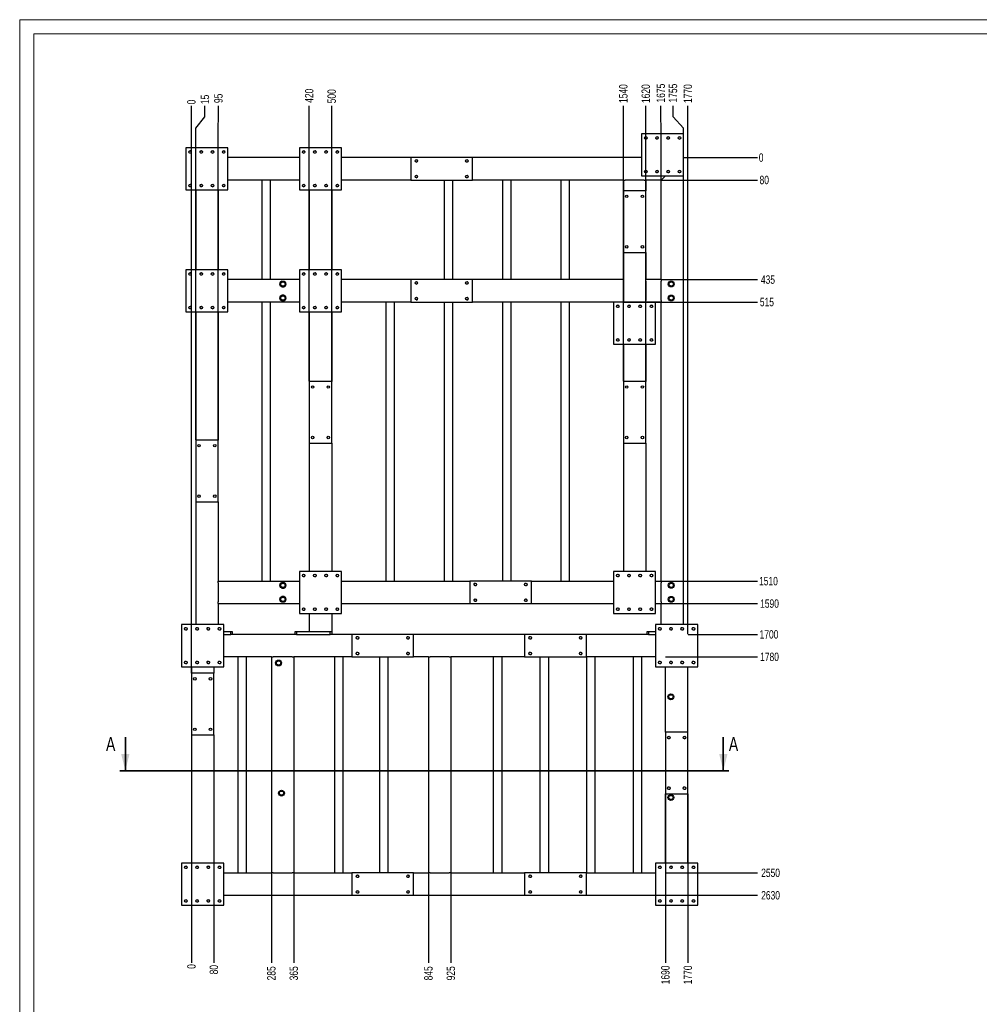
# Model space of a CAD drawing. Header units: millimetres. Extents: x 0 to 841, y 0 to 594.
# Tile 6 of 17: x 0 to 342, y 243 to 594. Entities that reach past the tile are written whole.
import ezdxf

# ---------------------------------------------------------------- set-up
doc = ezdxf.new("R2010")
doc.units = ezdxf.units.MM
doc.header["$PDSIZE"] = -1
doc.layers.add('COTES', color=1, linetype='Continuous')
doc.layers.add('TRAIT-FINS', color=9, linetype='Continuous')
doc.layers.add('TRAIT-FORT', color=4, linetype='Continuous', lineweight=25)
doc.styles.add('SLDTEXTSTYLE0', font='TXT', dxfattribs={"width": 0.75})
doc.dimstyles.new('SLDDIMSTYLE6', dxfattribs={"dimtxt": 3, "dimasz": 0.333333, "dimexe": 0, "dimexo": 0.0625, "dimgap": 0.75, "dimtad": 0, "dimtih": 1, "dimtoh": 1, "dimdec": 0, "dimlfac": 10, "dimrnd": 1e-09, "dimdsep": 46, "dimtxsty": 'SLDTEXTSTYLE0', "dimblk1": 'ORIGIN', "dimblk2": 'ORIGIN', "dimsah": 1, "dimcen": 0.09, "dimadec": 0, "dimazin": 2, "dimtfac": 1, "dimtdec": 0, "dimtofl": 0, "dimtmove": 0, "dimatfit": 3, "dimldrblk": 'ORIGIN', "dimfxl": 1, "dimfrac": 2, "dimtolj": 1, "dimtzin": 12, "dimarcsym": 0})
doc.dimstyles.new('SLDDIMSTYLE7', dxfattribs={"dimtxt": 3, "dimasz": 2, "dimexe": 0, "dimexo": 0.0625, "dimgap": 0.75, "dimtad": 0, "dimtih": 1, "dimtoh": 1, "dimdec": 0, "dimlfac": 10, "dimrnd": 1e-09, "dimzin": 12, "dimdsep": 46, "dimtxsty": 'SLDTEXTSTYLE0', "dimsah": 1, "dimcen": 0.09, "dimadec": 0, "dimazin": 3, "dimtfac": 1, "dimtdec": 0, "dimtofl": 0, "dimtmove": 0, "dimatfit": 3, "dimfxl": 1, "dimfrac": 2, "dimtolj": 1, "dimtzin": 12, "dimarcsym": 0})

# ---------------------------------------------------------------- blocks, each defined once
blk = doc.blocks.new('_D_18')
at = {"layer": 'COTES', "color": 0, "lineweight": -2, "transparency": 16777216}
blk.add_line((236.81, 544.83), (263.05, 544.83), dxfattribs=at)
at = {"layer": 'Defpoints', "color": 0, "transparency": 16777216}
for p in [(236.75, 544.83), (236.75, 544.83), (263.05, 544.83)]:
    blk.add_point(p, dxfattribs=at)
at = {"layer": 'COTES', "color": 0, "transparency": 16777216, "insert": (264.37, 544.83), "char_height": 3, "attachment_point": 5, "style": 'SLDTEXTSTYLE0'}
blk.add_mtext('\\A1;0', dxfattribs=at)
blk = doc.blocks.new('_Origin')
at = {"color": 0, "linetype": 'ByBlock', "lineweight": -2}
blk.add_line((0, 0), (-1, 0), dxfattribs=at)
blk.add_circle((0, 0), 0.5, dxfattribs=at)
blk = doc.blocks.new('_D_19')
at = {"layer": 'COTES', "color": 0, "lineweight": -2, "transparency": 16777216}
blk.add_line((228.81, 536.83), (263.05, 536.83), dxfattribs=at)
at = {"layer": 'Defpoints', "color": 0, "transparency": 16777216}
for p in [(236.75, 544.83), (228.75, 536.83), (263.05, 536.83)]:
    blk.add_point(p, dxfattribs=at)
at = {"layer": 'COTES', "color": 0, "transparency": 16777216, "insert": (265.49, 536.83), "char_height": 3, "attachment_point": 5, "style": 'SLDTEXTSTYLE0'}
blk.add_mtext('\\A1;80', dxfattribs=at)
blk = doc.blocks.new('_D_20')
at = {"layer": 'COTES', "color": 0, "lineweight": -2, "transparency": 16777216}
blk.add_line((228.81, 501.33), (263.05, 501.33), dxfattribs=at)
at = {"layer": 'Defpoints', "color": 0, "transparency": 16777216}
for p in [(236.75, 544.83), (228.75, 501.33), (263.05, 501.33)]:
    blk.add_point(p, dxfattribs=at)
at = {"layer": 'COTES', "color": 0, "transparency": 16777216, "insert": (266.8, 501.33), "char_height": 3, "attachment_point": 5, "style": 'SLDTEXTSTYLE0'}
blk.add_mtext('\\A1;435', dxfattribs=at)
blk = doc.blocks.new('_D_21')
at = {"layer": 'COTES', "color": 0, "lineweight": -2, "transparency": 16777216}
blk.add_line((215.31, 493.33), (263.05, 493.33), dxfattribs=at)
at = {"layer": 'Defpoints', "color": 0, "transparency": 16777216}
for p in [(236.75, 544.83), (215.25, 493.33), (263.05, 493.33)]:
    blk.add_point(p, dxfattribs=at)
at = {"layer": 'COTES', "color": 0, "transparency": 16777216, "insert": (266.43, 493.33), "char_height": 3, "attachment_point": 5, "style": 'SLDTEXTSTYLE0'}
blk.add_mtext('\\A1;515', dxfattribs=at)
blk = doc.blocks.new('_D_22')
at = {"layer": 'COTES', "color": 0, "lineweight": -2, "transparency": 16777216}
blk.add_line((228.81, 393.83), (263.05, 393.83), dxfattribs=at)
at = {"layer": 'Defpoints', "color": 0, "transparency": 16777216}
for p in [(236.75, 544.83), (228.75, 393.83), (263.05, 393.83)]:
    blk.add_point(p, dxfattribs=at)
at = {"layer": 'COTES', "color": 0, "transparency": 16777216, "insert": (266.99, 393.83), "char_height": 3, "attachment_point": 5, "style": 'SLDTEXTSTYLE0'}
blk.add_mtext('\\A1;1510', dxfattribs=at)
blk = doc.blocks.new('_D_23')
at = {"layer": 'COTES', "color": 0, "lineweight": -2, "transparency": 16777216}
blk.add_line((228.81, 385.83), (263.05, 385.83), dxfattribs=at)
at = {"layer": 'Defpoints', "color": 0, "transparency": 16777216}
for p in [(236.75, 544.83), (228.75, 385.83), (263.05, 385.83)]:
    blk.add_point(p, dxfattribs=at)
at = {"layer": 'COTES', "color": 0, "transparency": 16777216, "insert": (267.37, 385.83), "char_height": 3, "attachment_point": 5, "style": 'SLDTEXTSTYLE0'}
blk.add_mtext('\\A1;1590', dxfattribs=at)
blk = doc.blocks.new('_D_24')
at = {"layer": 'COTES', "color": 0, "lineweight": -2, "transparency": 16777216}
blk.add_line((238.31, 374.83), (263.05, 374.83), dxfattribs=at)
at = {"layer": 'Defpoints', "color": 0, "transparency": 16777216}
for p in [(236.75, 544.83), (238.25, 374.83), (263.05, 374.83)]:
    blk.add_point(p, dxfattribs=at)
at = {"layer": 'COTES', "color": 0, "transparency": 16777216, "insert": (267.18, 374.83), "char_height": 3, "attachment_point": 5, "style": 'SLDTEXTSTYLE0'}
blk.add_mtext('\\A1;1700', dxfattribs=at)
blk = doc.blocks.new('_D_25')
at = {"layer": 'COTES', "color": 0, "lineweight": -2, "transparency": 16777216}
blk.add_line((230.31, 366.83), (263.05, 366.83), dxfattribs=at)
at = {"layer": 'Defpoints', "color": 0, "transparency": 16777216}
for p in [(236.75, 544.83), (230.25, 366.83), (263.05, 366.83)]:
    blk.add_point(p, dxfattribs=at)
at = {"layer": 'COTES', "color": 0, "transparency": 16777216, "insert": (267.37, 366.83), "char_height": 3, "attachment_point": 5, "style": 'SLDTEXTSTYLE0'}
blk.add_mtext('\\A1;1780', dxfattribs=at)
blk = doc.blocks.new('_D_26')
at = {"layer": 'COTES', "color": 0, "lineweight": -2, "transparency": 16777216}
blk.add_line((230.31, 289.83), (263.05, 289.83), dxfattribs=at)
at = {"layer": 'Defpoints', "color": 0, "transparency": 16777216}
for p in [(236.75, 544.83), (230.25, 289.83), (263.05, 289.83)]:
    blk.add_point(p, dxfattribs=at)
at = {"layer": 'COTES', "color": 0, "transparency": 16777216, "insert": (267.74, 289.83), "char_height": 3, "attachment_point": 5, "style": 'SLDTEXTSTYLE0'}
blk.add_mtext('\\A1;2550', dxfattribs=at)
blk = doc.blocks.new('_D_27')
at = {"layer": 'COTES', "color": 0, "lineweight": -2, "transparency": 16777216}
blk.add_line((202.11, 281.83), (263.05, 281.83), dxfattribs=at)
at = {"layer": 'Defpoints', "color": 0, "transparency": 16777216}
for p in [(236.75, 544.83), (202.05, 281.83), (263.05, 281.83)]:
    blk.add_point(p, dxfattribs=at)
at = {"layer": 'COTES', "color": 0, "transparency": 16777216, "insert": (267.74, 281.83), "char_height": 3, "attachment_point": 5, "style": 'SLDTEXTSTYLE0'}
blk.add_mtext('\\A1;2630', dxfattribs=at)
blk = doc.blocks.new('_D_28')
at = {"layer": 'COTES', "color": 0, "lineweight": -2, "transparency": 16777216}
blk.add_line((61.25, 338.96), (61.25, 257.77), dxfattribs=at)
at = {"layer": 'Defpoints', "color": 0, "transparency": 16777216}
for p in [(61.25, 339.03), (61.25, 339.03), (61.25, 257.77)]:
    blk.add_point(p, dxfattribs=at)
at = {"layer": 'COTES', "color": 0, "transparency": 16777216, "insert": (61.25, 256.46), "char_height": 3, "attachment_point": 5, "rotation": 90, "style": 'SLDTEXTSTYLE0'}
blk.add_mtext('\\A1;0', dxfattribs=at)
blk = doc.blocks.new('_D_29')
at = {"layer": 'COTES', "color": 0, "lineweight": -2, "transparency": 16777216}
blk.add_line((69.25, 338.96), (69.25, 257.77), dxfattribs=at)
at = {"layer": 'Defpoints', "color": 0, "transparency": 16777216}
for p in [(61.25, 339.03), (69.25, 339.03), (69.25, 257.77)]:
    blk.add_point(p, dxfattribs=at)
at = {"layer": 'COTES', "color": 0, "transparency": 16777216, "insert": (69.25, 255.33), "char_height": 3, "attachment_point": 5, "rotation": 90, "style": 'SLDTEXTSTYLE0'}
blk.add_mtext('\\A1;80', dxfattribs=at)
blk = doc.blocks.new('_D_30')
at = {"layer": 'COTES', "color": 0, "lineweight": -2, "transparency": 16777216}
blk.add_line((89.75, 289.76), (89.75, 257.77), dxfattribs=at)
at = {"layer": 'Defpoints', "color": 0, "transparency": 16777216}
for p in [(61.25, 339.03), (89.75, 289.83), (89.75, 257.77)]:
    blk.add_point(p, dxfattribs=at)
at = {"layer": 'COTES', "color": 0, "transparency": 16777216, "insert": (89.75, 254.02), "char_height": 3, "attachment_point": 5, "rotation": 90, "style": 'SLDTEXTSTYLE0'}
blk.add_mtext('\\A1;285', dxfattribs=at)
blk = doc.blocks.new('_D_31')
at = {"layer": 'COTES', "color": 0, "lineweight": -2, "transparency": 16777216}
blk.add_line((97.75, 289.76), (97.75, 257.77), dxfattribs=at)
at = {"layer": 'Defpoints', "color": 0, "transparency": 16777216}
for p in [(61.25, 339.03), (97.75, 289.83), (97.75, 257.77)]:
    blk.add_point(p, dxfattribs=at)
at = {"layer": 'COTES', "color": 0, "transparency": 16777216, "insert": (97.75, 254.02), "char_height": 3, "attachment_point": 5, "rotation": 90, "style": 'SLDTEXTSTYLE0'}
blk.add_mtext('\\A1;365', dxfattribs=at)
blk = doc.blocks.new('_D_32')
at = {"layer": 'COTES', "color": 0, "lineweight": -2, "transparency": 16777216}
blk.add_line((145.75, 289.76), (145.75, 257.77), dxfattribs=at)
at = {"layer": 'Defpoints', "color": 0, "transparency": 16777216}
for p in [(61.25, 339.03), (145.75, 289.83), (145.75, 257.77)]:
    blk.add_point(p, dxfattribs=at)
at = {"layer": 'COTES', "color": 0, "transparency": 16777216, "insert": (145.75, 254.02), "char_height": 3, "attachment_point": 5, "rotation": 90, "style": 'SLDTEXTSTYLE0'}
blk.add_mtext('\\A1;845', dxfattribs=at)
blk = doc.blocks.new('_D_33')
at = {"layer": 'COTES', "color": 0, "lineweight": -2, "transparency": 16777216}
blk.add_line((153.75, 289.76), (153.75, 257.77), dxfattribs=at)
at = {"layer": 'Defpoints', "color": 0, "transparency": 16777216}
for p in [(61.25, 339.03), (153.75, 289.83), (153.75, 257.77)]:
    blk.add_point(p, dxfattribs=at)
at = {"layer": 'COTES', "color": 0, "transparency": 16777216, "insert": (153.75, 254.02), "char_height": 3, "attachment_point": 5, "rotation": 90, "style": 'SLDTEXTSTYLE0'}
blk.add_mtext('\\A1;925', dxfattribs=at)
blk = doc.blocks.new('_D_34')
at = {"layer": 'COTES', "color": 0, "lineweight": -2, "transparency": 16777216}
blk.add_line((230.25, 317.96), (230.25, 257.77), dxfattribs=at)
at = {"layer": 'Defpoints', "color": 0, "transparency": 16777216}
for p in [(61.25, 339.03), (230.25, 318.03), (230.25, 257.77)]:
    blk.add_point(p, dxfattribs=at)
at = {"layer": 'COTES', "color": 0, "transparency": 16777216, "insert": (230.25, 253.46), "char_height": 3, "attachment_point": 5, "rotation": 90, "style": 'SLDTEXTSTYLE0'}
blk.add_mtext('\\A1;1690', dxfattribs=at)
blk = doc.blocks.new('_D_35')
at = {"layer": 'COTES', "color": 0, "lineweight": -2, "transparency": 16777216}
blk.add_line((238.25, 317.96), (238.25, 257.77), dxfattribs=at)
at = {"layer": 'Defpoints', "color": 0, "transparency": 16777216}
for p in [(61.25, 339.03), (238.25, 318.03), (238.25, 257.77)]:
    blk.add_point(p, dxfattribs=at)
at = {"layer": 'COTES', "color": 0, "transparency": 16777216, "insert": (238.25, 253.46), "char_height": 3, "attachment_point": 5, "rotation": 90, "style": 'SLDTEXTSTYLE0'}
blk.add_mtext('\\A1;1770', dxfattribs=at)
blk = doc.blocks.new('_D_36')
at = {"layer": 'COTES', "color": 0, "lineweight": -2, "transparency": 16777216}
blk.add_line((61.25, 361.09), (61.25, 563.33), dxfattribs=at)
at = {"layer": 'Defpoints', "color": 0, "transparency": 16777216}
for p in [(61.25, 563.33), (61.25, 361.03), (61.25, 361.03)]:
    blk.add_point(p, dxfattribs=at)
at = {"layer": 'COTES', "color": 0, "transparency": 16777216, "insert": (61.25, 564.64), "char_height": 3, "attachment_point": 5, "rotation": 90, "style": 'SLDTEXTSTYLE0'}
blk.add_mtext('\\A1;0', dxfattribs=at)
blk = doc.blocks.new('_D_37')
at = {"layer": 'COTES', "color": 0, "lineweight": -2, "transparency": 16777216}
for p, q in [((66.06, 559.33), (66.06, 563.33)), ((62.75, 555.33), (66.06, 559.33)), ((62.75, 444.19), (62.75, 555.33))]:
    blk.add_line(p, q, dxfattribs=at)
at = {"layer": 'Defpoints', "color": 0, "transparency": 16777216}
for p in [(66.06, 563.33), (62.75, 444.13), (61.25, 361.03)]:
    blk.add_point(p, dxfattribs=at)
at = {"layer": 'COTES', "color": 0, "transparency": 16777216, "insert": (66.06, 565.58), "char_height": 3, "attachment_point": 5, "rotation": 90, "style": 'SLDTEXTSTYLE0'}
blk.add_mtext('\\A1;15', dxfattribs=at)
blk = doc.blocks.new('_D_38')
at = {"layer": 'COTES', "color": 0, "lineweight": -2, "transparency": 16777216}
for p, q in [((70.87, 559.33), (70.87, 563.33)), ((70.75, 555.33), (70.87, 559.33)), ((70.75, 444.19), (70.75, 555.33))]:
    blk.add_line(p, q, dxfattribs=at)
at = {"layer": 'Defpoints', "color": 0, "transparency": 16777216}
for p in [(70.87, 563.33), (70.75, 444.13), (61.25, 361.03)]:
    blk.add_point(p, dxfattribs=at)
at = {"layer": 'COTES', "color": 0, "transparency": 16777216, "insert": (70.87, 565.95), "char_height": 3, "attachment_point": 5, "rotation": 90, "style": 'SLDTEXTSTYLE0'}
blk.add_mtext('\\A1;95', dxfattribs=at)
blk = doc.blocks.new('_D_39')
at = {"layer": 'COTES', "color": 0, "lineweight": -2, "transparency": 16777216}
blk.add_line((103.25, 465.09), (103.25, 563.33), dxfattribs=at)
at = {"layer": 'Defpoints', "color": 0, "transparency": 16777216}
for p in [(103.25, 563.33), (103.25, 465.03), (61.25, 361.03)]:
    blk.add_point(p, dxfattribs=at)
at = {"layer": 'COTES', "color": 0, "transparency": 16777216, "insert": (103.25, 566.89), "char_height": 3, "attachment_point": 5, "rotation": 90, "style": 'SLDTEXTSTYLE0'}
blk.add_mtext('\\A1;420', dxfattribs=at)
blk = doc.blocks.new('_D_40')
at = {"layer": 'COTES', "color": 0, "lineweight": -2, "transparency": 16777216}
blk.add_line((111.25, 465.09), (111.25, 563.33), dxfattribs=at)
at = {"layer": 'Defpoints', "color": 0, "transparency": 16777216}
for p in [(111.25, 563.33), (111.25, 465.03), (61.25, 361.03)]:
    blk.add_point(p, dxfattribs=at)
at = {"layer": 'COTES', "color": 0, "transparency": 16777216, "insert": (111.25, 566.7), "char_height": 3, "attachment_point": 5, "rotation": 90, "style": 'SLDTEXTSTYLE0'}
blk.add_mtext('\\A1;500', dxfattribs=at)
blk = doc.blocks.new('_D_41')
at = {"layer": 'COTES', "color": 0, "lineweight": -2, "transparency": 16777216}
blk.add_line((215.25, 465.09), (215.25, 563.33), dxfattribs=at)
at = {"layer": 'Defpoints', "color": 0, "transparency": 16777216}
for p in [(215.25, 563.33), (215.25, 465.03), (61.25, 361.03)]:
    blk.add_point(p, dxfattribs=at)
at = {"layer": 'COTES', "color": 0, "transparency": 16777216, "insert": (215.25, 567.64), "char_height": 3, "attachment_point": 5, "rotation": 90, "style": 'SLDTEXTSTYLE0'}
blk.add_mtext('\\A1;1540', dxfattribs=at)
blk = doc.blocks.new('_D_42')
at = {"layer": 'COTES', "color": 0, "lineweight": -2, "transparency": 16777216}
blk.add_line((223.25, 465.09), (223.25, 563.33), dxfattribs=at)
at = {"layer": 'Defpoints', "color": 0, "transparency": 16777216}
for p in [(223.25, 563.33), (223.25, 465.03), (61.25, 361.03)]:
    blk.add_point(p, dxfattribs=at)
at = {"layer": 'COTES', "color": 0, "transparency": 16777216, "insert": (223.25, 567.64), "char_height": 3, "attachment_point": 5, "rotation": 90, "style": 'SLDTEXTSTYLE0'}
blk.add_mtext('\\A1;1620', dxfattribs=at)
blk = doc.blocks.new('_D_43')
at = {"layer": 'COTES', "color": 0, "lineweight": -2, "transparency": 16777216}
for p, q in [((228.63, 559.33), (228.63, 563.33)), ((228.75, 555.33), (228.63, 559.33)), ((228.75, 536.89), (228.75, 555.33))]:
    blk.add_line(p, q, dxfattribs=at)
at = {"layer": 'Defpoints', "color": 0, "transparency": 16777216}
for p in [(228.63, 563.33), (228.75, 536.83), (61.25, 361.03)]:
    blk.add_point(p, dxfattribs=at)
at = {"layer": 'COTES', "color": 0, "transparency": 16777216, "insert": (228.63, 567.83), "char_height": 3, "attachment_point": 5, "rotation": 90, "style": 'SLDTEXTSTYLE0'}
blk.add_mtext('\\A1;1675', dxfattribs=at)
blk = doc.blocks.new('_D_44')
at = {"layer": 'COTES', "color": 0, "lineweight": -2, "transparency": 16777216}
for p, q in [((232.95, 559.33), (232.95, 563.33)), ((236.75, 555.33), (232.95, 559.33)), ((236.75, 544.89), (236.75, 555.33))]:
    blk.add_line(p, q, dxfattribs=at)
at = {"layer": 'Defpoints', "color": 0, "transparency": 16777216}
for p in [(232.95, 563.33), (236.75, 544.83), (61.25, 361.03)]:
    blk.add_point(p, dxfattribs=at)
at = {"layer": 'COTES', "color": 0, "transparency": 16777216, "insert": (232.95, 567.83), "char_height": 3, "attachment_point": 5, "rotation": 90, "style": 'SLDTEXTSTYLE0'}
blk.add_mtext('\\A1;1755', dxfattribs=at)
blk = doc.blocks.new('_D_45')
at = {"layer": 'COTES', "color": 0, "lineweight": -2, "transparency": 16777216}
blk.add_line((238.25, 374.89), (238.25, 563.33), dxfattribs=at)
at = {"layer": 'Defpoints', "color": 0, "transparency": 16777216}
for p in [(238.25, 563.33), (238.25, 374.83), (61.25, 361.03)]:
    blk.add_point(p, dxfattribs=at)
at = {"layer": 'COTES', "color": 0, "transparency": 16777216, "insert": (238.25, 567.64), "char_height": 3, "attachment_point": 5, "rotation": 90, "style": 'SLDTEXTSTYLE0'}
blk.add_mtext('\\A1;1770', dxfattribs=at)

msp = doc.modelspace()

# ---------------------------------------------------------------- linework, layer by layer
at = {"lineweight": 18}
for p, q in [((841, 594), (0, 594)), ((0, 594), (0, 0)), ((5, 589), (5, 5)), ((836, 589), (5, 589))]:
    msp.add_line(p, q, dxfattribs=at)
at = {"lineweight": 35}
for p, q in [((37.67, 338.25), (37.67, 326.25)), ((250.89, 338.25), (250.89, 326.25)), ((252.89, 326.25), (35.67, 326.25))]:
    msp.add_line(p, q, dxfattribs=at)
for points in [[(37.67, 326.25), (39.17, 332.25), (36.17, 332.25)], [(250.89, 326.25), (252.39, 332.25), (249.39, 332.25)]]:
    msp.add_solid(points, dxfattribs=at)
at = {"layer": 'TRAIT-FINS', "lineweight": 18}
for centre in [(223.25, 551.83), (227.25, 551.83), (231.25, 551.83), (235.25, 551.83), (60.75, 546.83), (64.75, 546.83), (68.75, 546.83), (72.75, 546.83), (101.25, 546.83), (105.25, 546.83), (109.25, 546.83), (113.25, 546.83), (141.45, 543.63), (159.45, 543.63), (141.45, 538.03), (159.45, 538.03), (223.25, 539.83), (227.25, 539.83), (231.25, 539.83), (235.25, 539.83), (60.75, 534.83), (64.75, 534.83), (68.75, 534.83), (72.75, 534.83), (101.25, 534.83), (105.25, 534.83), (109.25, 534.83), (113.25, 534.83), (60.75, 503.33), (64.75, 503.33), (68.75, 503.33), (72.75, 503.33), (101.25, 503.33), (105.25, 503.33), (109.25, 503.33), (113.25, 503.33), (141.45, 500.13), (159.45, 500.13), (141.45, 494.53), (159.45, 494.53), (60.75, 491.33), (64.75, 491.33), (68.75, 491.33), (72.75, 491.33), (101.25, 491.33), (105.25, 491.33), (109.25, 491.33), (113.25, 491.33), (213.25, 491.83), (217.25, 491.83), (221.25, 491.83), (225.25, 491.83), (213.25, 479.83), (217.25, 479.83), (221.25, 479.83), (225.25, 479.83), (101.25, 395.83), (105.25, 395.83), (109.25, 395.83), (113.25, 395.83), (213.25, 395.83), (217.25, 395.83), (221.25, 395.83), (225.25, 395.83), (162.45, 392.63), (180.45, 392.63), (162.45, 387.03), (180.45, 387.03), (101.25, 383.83), (105.25, 383.83), (109.25, 383.83), (113.25, 383.83), (213.25, 383.83), (217.25, 383.83), (221.25, 383.83), (225.25, 383.83), (59.25, 376.83), (63.25, 376.83), (67.25, 376.83), (71.25, 376.83), (228.25, 376.83), (232.25, 376.83), (236.25, 376.83), (240.25, 376.83), (120.45, 373.63), (138.45, 373.63), (182.05, 373.63), (200.05, 373.63), (59.25, 364.83), (63.25, 364.83), (67.25, 364.83), (71.25, 364.83), (120.45, 368.03), (138.45, 368.03), (182.05, 368.03), (200.05, 368.03), (228.25, 364.83), (232.25, 364.83), (236.25, 364.83), (240.25, 364.83), (231.45, 338.03), (237.05, 338.03), (231.45, 320.03), (237.05, 320.03), (59.25, 291.83), (63.25, 291.83), (67.25, 291.83), (71.25, 291.83), (228.25, 291.83), (232.25, 291.83), (236.25, 291.83), (240.25, 291.83), (120.45, 288.63), (138.45, 288.63), (182.05, 288.63), (200.05, 288.63), (120.45, 283.03), (138.45, 283.03), (182.05, 283.03), (200.05, 283.03), (59.25, 279.83), (63.25, 279.83), (67.25, 279.83), (71.25, 279.83), (228.25, 279.83), (232.25, 279.83), (236.25, 279.83), (240.25, 279.83)]:
    msp.add_arc(centre, 0.5, 255, 195, dxfattribs=at)
at = {"layer": 'TRAIT-FORT', "lineweight": 25}
for p, q in [((236.75, 553.33), (221.75, 553.33)), ((221.75, 553.33), (221.75, 538.33)), ((236.75, 538.33), (236.75, 553.33)), ((74.25, 548.33), (59.25, 548.33)), ((59.25, 548.33), (59.25, 533.33)), ((74.25, 533.33), (74.25, 548.33)), ((114.75, 548.33), (99.75, 548.33)), ((99.75, 548.33), (99.75, 533.33)), ((114.75, 533.33), (114.75, 548.33)), ((99.75, 544.83), (74.25, 544.83)), ((139.45, 544.83), (114.75, 544.83)), ((161.45, 544.83), (139.45, 544.83)), ((139.45, 544.83), (139.45, 536.83)), ((161.45, 536.83), (161.45, 544.83)), ((221.75, 544.83), (161.45, 544.83)), ((221.75, 538.33), (236.75, 538.33)), ((229.35, 537.43), (228.75, 536.83)), ((228.75, 536.83), (229.35, 537.43)), ((230.25, 538.33), (229.35, 537.43)), ((231.7, 539.77), (231.31, 539.38)), ((236.75, 378.33), (236.75, 538.33)), ((99.75, 536.83), (74.25, 536.83)), ((86.35, 536.83), (86.35, 501.33)), ((89.35, 536.83), (89.35, 501.33)), ((139.45, 536.83), (114.75, 536.83)), ((139.45, 536.83), (161.45, 536.83)), ((151.35, 536.83), (151.35, 501.33)), ((154.35, 536.83), (154.35, 501.33)), ((215.25, 536.83), (161.45, 536.83)), ((172.15, 536.83), (172.15, 501.33)), ((175.15, 536.83), (175.15, 501.33)), ((192.95, 536.83), (192.95, 501.33)), ((195.95, 536.83), (195.95, 501.33)), ((215.25, 536.83), (215.25, 533.03)), ((215.25, 536.83), (215.85, 536.83)), ((222.65, 536.83), (215.85, 536.83)), ((222.65, 536.83), (223.25, 536.83)), ((223.25, 536.83), (223.25, 533.03)), ((228.75, 536.83), (223.25, 536.83)), ((228.75, 501.33), (228.75, 536.83)), ((59.25, 533.33), (74.25, 533.33)), ((62.75, 533.33), (62.75, 504.83)), ((70.75, 533.33), (70.75, 504.83)), ((99.75, 533.33), (114.75, 533.33)), ((103.25, 533.33), (103.25, 504.83)), ((111.25, 533.33), (111.25, 504.83)), ((223.25, 533.03), (215.25, 533.03)), ((215.25, 533.03), (215.25, 511.03)), ((223.25, 511.03), (223.25, 533.03)), ((215.25, 511.03), (223.25, 511.03)), ((215.25, 511.03), (215.25, 501.33)), ((223.25, 511.03), (223.25, 501.33)), ((59.25, 504.83), (59.25, 489.83)), ((74.25, 504.83), (59.25, 504.83)), ((74.25, 489.83), (74.25, 504.83)), ((99.75, 504.83), (99.75, 489.83)), ((114.75, 504.83), (99.75, 504.83)), ((114.75, 489.83), (114.75, 504.83)), ((99.75, 501.33), (74.25, 501.33)), ((139.45, 501.33), (114.75, 501.33)), ((161.45, 501.33), (139.45, 501.33)), ((139.45, 501.33), (139.45, 493.33)), ((161.45, 493.33), (161.45, 501.33)), ((215.25, 501.33), (161.45, 501.33)), ((215.25, 501.33), (215.25, 500.73)), ((215.25, 500.73), (215.25, 493.93)), ((228.75, 501.33), (223.25, 501.33)), ((223.25, 500.73), (223.25, 501.33)), ((223.25, 500.73), (223.25, 493.93)), ((228.75, 501.33), (228.75, 500.73)), ((228.75, 493.93), (228.75, 500.73)), ((99.75, 493.33), (74.25, 493.33)), ((86.35, 493.33), (86.35, 393.83)), ((89.35, 493.33), (89.35, 393.83)), ((139.45, 493.33), (114.75, 493.33)), ((130.55, 493.33), (130.55, 393.83)), ((133.55, 493.33), (133.55, 393.83)), ((139.45, 493.33), (161.45, 493.33)), ((151.35, 493.33), (151.35, 393.83)), ((154.35, 493.33), (154.35, 393.83)), ((211.75, 493.33), (161.45, 493.33)), ((172.15, 493.33), (172.15, 393.83)), ((175.15, 493.33), (175.15, 393.83)), ((192.95, 493.33), (192.95, 393.83)), ((195.95, 493.33), (195.95, 393.83)), ((226.75, 493.33), (211.75, 493.33)), ((211.75, 493.33), (211.75, 478.33)), ((215.25, 493.93), (215.25, 493.33)), ((223.25, 493.33), (223.25, 493.93)), ((228.75, 493.33), (226.75, 493.33)), ((226.75, 478.33), (226.75, 493.33)), ((228.75, 493.93), (228.75, 493.33)), ((228.75, 393.83), (228.75, 493.33)), ((59.25, 489.83), (74.25, 489.83)), ((62.75, 489.83), (62.75, 444.13)), ((70.75, 489.83), (70.75, 444.13)), ((99.75, 489.83), (114.75, 489.83)), ((103.25, 489.83), (103.25, 465.03)), ((111.25, 489.83), (111.25, 465.03)), ((211.75, 478.33), (226.75, 478.33)), ((215.25, 478.33), (215.25, 465.03)), ((223.25, 478.33), (223.25, 465.03)), ((103.25, 465.03), (103.25, 443.03)), ((111.25, 465.03), (103.25, 465.03)), ((111.25, 443.03), (111.25, 465.03)), ((223.25, 465.03), (215.25, 465.03)), ((215.25, 465.03), (215.25, 443.03)), ((223.25, 443.03), (223.25, 465.03)), ((70.75, 444.13), (62.75, 444.13)), ((62.75, 444.13), (62.75, 422.13)), ((70.75, 422.13), (70.75, 444.13)), ((103.25, 443.03), (111.25, 443.03)), ((103.25, 443.03), (103.25, 397.33)), ((111.25, 443.03), (111.25, 397.33)), ((215.25, 443.03), (223.25, 443.03)), ((215.25, 443.03), (215.25, 397.33)), ((223.25, 443.03), (223.25, 397.33)), ((62.75, 422.13), (70.75, 422.13)), ((62.75, 422.13), (62.75, 378.33)), ((70.75, 422.13), (70.75, 393.83)), ((99.75, 397.33), (99.75, 382.33)), ((114.75, 397.33), (99.75, 397.33)), ((114.75, 382.33), (114.75, 397.33)), ((226.75, 397.33), (211.75, 397.33)), ((211.75, 397.33), (211.75, 382.33)), ((226.75, 382.33), (226.75, 397.33)), ((70.75, 393.83), (99.75, 393.83)), ((70.75, 393.23), (70.75, 393.83)), ((70.75, 393.23), (70.75, 386.43)), ((114.75, 393.83), (160.45, 393.83)), ((182.45, 393.83), (160.45, 393.83)), ((160.45, 393.83), (160.45, 385.83)), ((182.45, 385.83), (182.45, 393.83)), ((182.45, 393.83), (211.75, 393.83)), ((226.75, 393.83), (228.75, 393.83)), ((228.75, 393.83), (228.75, 393.23)), ((228.75, 386.43), (228.75, 393.23)), ((70.75, 385.83), (70.75, 386.43)), ((228.75, 386.43), (228.75, 385.83)), ((70.75, 385.83), (99.75, 385.83)), ((70.75, 385.83), (70.75, 378.33)), ((114.75, 385.83), (160.45, 385.83)), ((160.45, 385.83), (182.45, 385.83)), ((182.45, 385.83), (211.75, 385.83)), ((226.75, 385.83), (228.75, 385.83)), ((228.75, 378.33), (228.75, 385.83)), ((99.75, 382.33), (114.75, 382.33)), ((103.25, 382.33), (103.25, 375.83)), ((111.25, 382.33), (111.25, 375.83)), ((211.75, 382.33), (226.75, 382.33)), ((72.75, 378.33), (57.75, 378.33)), ((57.75, 378.33), (57.75, 363.33)), ((72.75, 363.33), (72.75, 378.33)), ((72.75, 375.83), (75.25, 375.83)), ((75.25, 374.83), (75.25, 375.83)), ((75.25, 375.83), (75.75, 375.83)), ((75.75, 375.83), (75.75, 374.83)), ((98.25, 374.83), (98.25, 375.83)), ((98.25, 375.83), (98.75, 375.83)), ((98.75, 375.83), (98.75, 374.83)), ((98.75, 375.83), (110.75, 375.83)), ((103.85, 375.83), (110.65, 375.83)), ((110.75, 375.83), (111.24, 375.83)), ((110.75, 374.83), (110.75, 375.83)), ((110.75, 375.83), (110.76, 375.83)), ((111.24, 375.83), (111.25, 375.83)), ((111.25, 375.83), (111.25, 374.83)), ((223.75, 374.83), (223.75, 375.83)), ((223.75, 375.83), (224.25, 375.83)), ((224.25, 375.83), (224.25, 374.83)), ((224.25, 375.83), (226.75, 375.83)), ((226.75, 378.33), (226.75, 363.33)), ((241.75, 378.33), (226.75, 378.33)), ((241.75, 363.33), (241.75, 378.33)), ((72.75, 374.83), (75.25, 374.83)), ((75.75, 374.83), (75.25, 374.83)), ((98.25, 374.83), (75.75, 374.83)), ((98.75, 374.83), (98.25, 374.83)), ((98.75, 374.83), (110.75, 374.83)), ((111.25, 374.83), (110.75, 374.83)), ((118.45, 374.83), (111.25, 374.83)), ((140.45, 374.83), (118.45, 374.83)), ((118.45, 374.83), (118.45, 366.83)), ((140.45, 366.83), (140.45, 374.83)), ((180.05, 374.83), (140.45, 374.83)), ((202.05, 374.83), (180.05, 374.83)), ((180.05, 374.83), (180.05, 366.83)), ((202.05, 366.83), (202.05, 374.83)), ((223.75, 374.83), (202.05, 374.83)), ((224.25, 374.83), (223.75, 374.83)), ((224.25, 374.83), (226.75, 374.83)), ((89.75, 366.83), (72.75, 366.83)), ((77.75, 366.83), (77.75, 289.83)), ((80.75, 366.83), (80.75, 289.83)), ((89.75, 366.83), (89.75, 289.83)), ((89.75, 366.83), (90.35, 366.83)), ((97.15, 366.83), (90.35, 366.83)), ((97.15, 366.83), (97.75, 366.83)), ((97.75, 366.83), (97.75, 289.83)), ((118.45, 366.83), (97.75, 366.83)), ((112.25, 366.83), (112.25, 289.83)), ((115.25, 366.83), (115.25, 289.83)), ((118.45, 366.83), (140.45, 366.83)), ((128.25, 366.83), (128.25, 289.83)), ((131.25, 366.83), (131.25, 289.83)), ((145.75, 366.83), (140.45, 366.83)), ((145.75, 366.83), (145.75, 289.83)), ((145.75, 366.83), (146.35, 366.83)), ((153.15, 366.83), (146.35, 366.83)), ((153.15, 366.83), (153.75, 366.83)), ((153.75, 366.83), (153.75, 289.83)), ((180.05, 366.83), (153.75, 366.83)), ((168.88, 366.83), (168.88, 289.83)), ((171.88, 366.83), (171.88, 289.83)), ((180.05, 366.83), (202.05, 366.83)), ((185.5, 366.83), (185.5, 289.83)), ((188.5, 366.83), (188.5, 289.83)), ((226.75, 366.83), (202.05, 366.83)), ((202.13, 366.83), (202.13, 289.83)), ((205.13, 366.83), (205.13, 289.83)), ((218.75, 366.83), (218.75, 289.83)), ((221.75, 366.83), (221.75, 289.83)), ((57.75, 363.33), (72.75, 363.33)), ((61.25, 363.33), (61.25, 361.03)), ((69.25, 363.33), (69.25, 361.03)), ((226.75, 363.33), (241.75, 363.33)), ((230.25, 340.03), (230.25, 363.33)), ((238.25, 340.03), (238.25, 363.33)), ((61.25, 361.03), (61.25, 339.03)), ((69.25, 361.03), (61.25, 361.03)), ((69.25, 339.03), (69.25, 361.03)), ((61.25, 339.03), (69.25, 339.03)), ((61.25, 339.03), (61.25, 293.33)), ((69.25, 339.03), (69.25, 293.33)), ((238.25, 340.03), (230.25, 340.03)), ((230.25, 340.03), (230.25, 318.03)), ((238.25, 318.03), (238.25, 340.03)), ((230.25, 318.03), (238.25, 318.03)), ((230.25, 293.33), (230.25, 318.03)), ((238.25, 293.33), (238.25, 318.03)), ((57.75, 293.33), (57.75, 278.33)), ((72.75, 293.33), (57.75, 293.33)), ((72.75, 278.33), (72.75, 293.33)), ((241.75, 293.33), (226.75, 293.33)), ((226.75, 293.33), (226.75, 278.33)), ((241.75, 278.33), (241.75, 293.33)), ((72.75, 289.83), (89.75, 289.83)), ((90.35, 289.83), (89.75, 289.83)), ((90.35, 289.83), (97.15, 289.83)), ((97.75, 289.83), (97.15, 289.83)), ((97.75, 289.83), (118.45, 289.83)), ((140.45, 289.83), (118.45, 289.83)), ((118.45, 289.83), (118.45, 281.83)), ((140.45, 281.83), (140.45, 289.83)), ((140.45, 289.83), (145.75, 289.83)), ((146.35, 289.83), (145.75, 289.83)), ((146.35, 289.83), (153.15, 289.83)), ((153.75, 289.83), (153.15, 289.83)), ((153.75, 289.83), (180.05, 289.83)), ((202.05, 289.83), (180.05, 289.83)), ((180.05, 289.83), (180.05, 281.83)), ((202.05, 281.83), (202.05, 289.83)), ((202.05, 289.83), (226.75, 289.83)), ((72.75, 281.83), (118.45, 281.83)), ((118.45, 281.83), (140.45, 281.83)), ((140.45, 281.83), (180.05, 281.83)), ((180.05, 281.83), (202.05, 281.83)), ((202.05, 281.83), (226.75, 281.83)), ((57.75, 278.33), (72.75, 278.33)), ((226.75, 278.33), (241.75, 278.33))]:
    msp.add_line(p, q, dxfattribs=at)
for centre, radius in [((223.25, 551.83), 0.45), ((227.25, 551.83), 0.45), ((231.25, 551.83), 0.45), ((235.25, 551.83), 0.45), ((60.75, 546.83), 0.45), ((64.75, 546.83), 0.45), ((68.75, 546.83), 0.45), ((72.75, 546.83), 0.45), ((101.25, 546.83), 0.45), ((105.25, 546.83), 0.45), ((109.25, 546.83), 0.45), ((113.25, 546.83), 0.45), ((141.45, 543.63), 0.45), ((159.45, 543.63), 0.45), ((141.45, 538.03), 0.45), ((159.45, 538.03), 0.45), ((223.25, 539.83), 0.45), ((227.25, 539.83), 0.45), ((231.25, 539.83), 0.45), ((235.25, 539.83), 0.45), ((60.75, 534.83), 0.45), ((64.75, 534.83), 0.45), ((68.75, 534.83), 0.45), ((72.75, 534.83), 0.45), ((101.25, 534.83), 0.45), ((105.25, 534.83), 0.45), ((109.25, 534.83), 0.45), ((113.25, 534.83), 0.45), ((216.45, 531.03), 0.45), ((222.05, 531.03), 0.45), ((216.45, 513.03), 0.45), ((222.05, 513.03), 0.45), ((60.75, 503.33), 0.45), ((64.75, 503.33), 0.45), ((68.75, 503.33), 0.45), ((72.75, 503.33), 0.45), ((101.25, 503.33), 0.45), ((105.25, 503.33), 0.45), ((109.25, 503.33), 0.45), ((113.25, 503.33), 0.45), ((93.86, 499.77), 1.05), ((93.86, 499.77), 0.75), ((141.45, 500.13), 0.45), ((159.45, 500.13), 0.45), ((232.3, 499.77), 1.05), ((232.3, 499.77), 0.75), ((93.86, 494.77), 1.05), ((93.86, 494.77), 0.75), ((141.45, 494.53), 0.45), ((159.45, 494.53), 0.45), ((232.3, 494.77), 1.05), ((232.3, 494.77), 0.75), ((60.75, 491.33), 0.45), ((64.75, 491.33), 0.45), ((68.75, 491.33), 0.45), ((72.75, 491.33), 0.45), ((101.25, 491.33), 0.45), ((105.25, 491.33), 0.45), ((109.25, 491.33), 0.45), ((113.25, 491.33), 0.45), ((213.25, 491.83), 0.45), ((217.25, 491.83), 0.45), ((221.25, 491.83), 0.45), ((225.25, 491.83), 0.45), ((213.25, 479.83), 0.45), ((217.25, 479.83), 0.45), ((221.25, 479.83), 0.45), ((225.25, 479.83), 0.45), ((104.45, 463.03), 0.45), ((110.05, 463.03), 0.45), ((216.45, 463.03), 0.45), ((222.05, 463.03), 0.45), ((63.95, 442.13), 0.45), ((69.55, 442.13), 0.45), ((104.45, 445.03), 0.45), ((110.05, 445.03), 0.45), ((216.45, 445.03), 0.45), ((222.05, 445.03), 0.45), ((63.95, 424.13), 0.45), ((69.55, 424.13), 0.45), ((93.86, 392.36), 1.05), ((101.25, 395.83), 0.45), ((105.25, 395.83), 0.45), ((109.25, 395.83), 0.45), ((113.25, 395.83), 0.45), ((213.25, 395.83), 0.45), ((217.25, 395.83), 0.45), ((221.25, 395.83), 0.45), ((225.25, 395.83), 0.45), ((232.3, 392.36), 1.05), ((93.86, 392.36), 0.75), ((162.45, 392.63), 0.45), ((180.45, 392.63), 0.45), ((232.3, 392.36), 0.75), ((93.86, 387.36), 1.05), ((93.86, 387.36), 0.75), ((162.45, 387.03), 0.45), ((180.45, 387.03), 0.45), ((232.3, 387.36), 1.05), ((232.3, 387.36), 0.75), ((101.25, 383.83), 0.45), ((105.25, 383.83), 0.45), ((109.25, 383.83), 0.45), ((113.25, 383.83), 0.45), ((213.25, 383.83), 0.45), ((217.25, 383.83), 0.45), ((221.25, 383.83), 0.45), ((225.25, 383.83), 0.45), ((59.25, 376.83), 0.45), ((63.25, 376.83), 0.45), ((67.25, 376.83), 0.45), ((71.25, 376.83), 0.45), ((228.25, 376.83), 0.45), ((232.25, 376.83), 0.45), ((236.25, 376.83), 0.45), ((240.25, 376.83), 0.45), ((120.45, 373.63), 0.45), ((138.45, 373.63), 0.45), ((182.05, 373.63), 0.45), ((200.05, 373.63), 0.45), ((59.25, 364.83), 0.45), ((63.25, 364.83), 0.45), ((67.25, 364.83), 0.45), ((71.25, 364.83), 0.45), ((92.31, 364.66), 1.05), ((92.31, 364.66), 0.75), ((120.45, 368.03), 0.45), ((138.45, 368.03), 0.45), ((182.05, 368.03), 0.45), ((200.05, 368.03), 0.45), ((228.25, 364.83), 0.45), ((232.25, 364.83), 0.45), ((236.25, 364.83), 0.45), ((240.25, 364.83), 0.45), ((62.45, 359.03), 0.45), ((68.05, 359.03), 0.45), ((232.2, 352.6), 1.05), ((232.2, 352.6), 0.75), ((62.45, 341.03), 0.45), ((68.05, 341.03), 0.45), ((231.45, 338.03), 0.45), ((237.05, 338.03), 0.45), ((231.45, 320.03), 0.45), ((237.05, 320.03), 0.45), ((93.35, 318.26), 1.05), ((93.35, 318.26), 0.75), ((232.2, 316.71), 1.05), ((232.2, 316.71), 0.75), ((59.25, 291.83), 0.45), ((63.25, 291.83), 0.45), ((67.25, 291.83), 0.45), ((71.25, 291.83), 0.45), ((228.25, 291.83), 0.45), ((232.25, 291.83), 0.45), ((236.25, 291.83), 0.45), ((240.25, 291.83), 0.45), ((120.45, 288.63), 0.45), ((138.45, 288.63), 0.45), ((182.05, 288.63), 0.45), ((200.05, 288.63), 0.45), ((120.45, 283.03), 0.45), ((138.45, 283.03), 0.45), ((182.05, 283.03), 0.45), ((200.05, 283.03), 0.45), ((59.25, 279.83), 0.45), ((63.25, 279.83), 0.45), ((67.25, 279.83), 0.45), ((71.25, 279.83), 0.45), ((228.25, 279.83), 0.45), ((232.25, 279.83), 0.45), ((236.25, 279.83), 0.45), ((240.25, 279.83), 0.45)]:
    msp.add_circle(centre, radius, dxfattribs=at)
for centre, start, end in [((93.86, 499.77), 114.7151, 65.2849), ((93.86, 494.77), 306.304, 233.696), ((93.86, 392.36), 124.6456, 55.3544), ((93.86, 387.36), 296.9248, 243.0752)]:
    msp.add_arc(centre, 1.05, start, end, dxfattribs=at)
for points, knots in [([(93.42, 500.73), (93.49, 500.76), (93.56, 500.78), (93.67, 500.81), (93.71, 500.81), (93.79, 500.82), (93.82, 500.82), (93.9, 500.82), (93.94, 500.82), (94.01, 500.81), (94.05, 500.81), (94.16, 500.78), (94.23, 500.76), (94.3, 500.73)], [0, 0, 0, 0, 0.25, 0.25, 0.375, 0.375, 0.5, 0.5, 0.625, 0.625, 0.75, 0.75, 1, 1, 1, 1]), ([(94.48, 493.93), (94.44, 493.89), (94.39, 493.86), (94.32, 493.83), (94.29, 493.82), (94.24, 493.79), (94.21, 493.78), (94.13, 493.76), (94.08, 493.75), (94, 493.73), (93.97, 493.73), (93.92, 493.72), (93.89, 493.72), (93.8, 493.72), (93.75, 493.73), (93.64, 493.75), (93.59, 493.76), (93.48, 493.79), (93.43, 493.81), (93.33, 493.86), (93.28, 493.89), (93.24, 493.93)], [0, 0, 0, 0, 0.125, 0.125, 0.1875, 0.1875, 0.25, 0.25, 0.375, 0.375, 0.4375, 0.4375, 0.5, 0.5, 0.625, 0.625, 0.75, 0.75, 0.875, 0.875, 1, 1, 1, 1]), ([(93.26, 393.23), (93.31, 393.26), (93.35, 393.28), (93.45, 393.33), (93.5, 393.35), (93.6, 393.38), (93.65, 393.39), (93.76, 393.41), (93.81, 393.41), (93.91, 393.41), (93.97, 393.41), (94.07, 393.39), (94.12, 393.38), (94.2, 393.36), (94.22, 393.35), (94.27, 393.33), (94.3, 393.32), (94.37, 393.28), (94.41, 393.26), (94.46, 393.23)], [0, 0, 0, 0, 0.125, 0.125, 0.25, 0.25, 0.375, 0.375, 0.5, 0.5, 0.625, 0.625, 0.75, 0.75, 0.8125, 0.8125, 0.875, 0.875, 1, 1, 1, 1]), ([(94.34, 386.43), (94.26, 386.39), (94.19, 386.36), (94.07, 386.33), (94.02, 386.33), (93.94, 386.32), (93.9, 386.31), (93.82, 386.31), (93.78, 386.32), (93.7, 386.33), (93.66, 386.33), (93.54, 386.36), (93.46, 386.39), (93.39, 386.43)], [0, 0, 0, 0, 0.25, 0.25, 0.375, 0.375, 0.5, 0.5, 0.625, 0.625, 0.75, 0.75, 1, 1, 1, 1])]:
    msp.add_open_spline(points, degree=3, knots=knots, dxfattribs=at)

# ---------------------------------------------------------------- texts
at = {"char_height": 5, "attachment_point": 1, "style": 'SLDTEXTSTYLE0'}
for insert in [(30.77, 338.25), (252.86, 338.25)]:
    msp.add_mtext('A', dxfattribs=dict(at, insert=insert))

# ---------------------------------------------------------------- dimensions: what is measured, and where the dimension line sits
at = {"layer": 'COTES'}
for feature_location, offset, dtype, origin, dimstyle, picture, middle in [((228.75, 536.83), (-0.12, 26.5), 1, (61.25, 361.03), 'SLDDIMSTYLE7', '_D_43', (228.63, 567.83)), ((236.75, 544.83), (-3.8, 18.5), 1, (61.25, 361.03), 'SLDDIMSTYLE7', '_D_44', (232.95, 567.83)), ((215.25, 465.03), (0, 98.3), 1, (61.25, 361.03), 'SLDDIMSTYLE7', '_D_41', (215.25, 567.64)), ((223.25, 465.03), (0, 98.3), 1, (61.25, 361.03), 'SLDDIMSTYLE7', '_D_42', (223.25, 567.64)), ((238.25, 374.83), (0, 188.5), 1, (61.25, 361.03), 'SLDDIMSTYLE7', '_D_45', (238.25, 567.64)), ((103.25, 465.03), (0, 98.3), 1, (61.25, 361.03), 'SLDDIMSTYLE7', '_D_39', (103.25, 566.89)), ((111.25, 465.03), (0, 98.3), 1, (61.25, 361.03), 'SLDDIMSTYLE7', '_D_40', (111.25, 566.7)), ((61.25217552, 361.02725025), (0, 202.3), 1, (61.25217552, 361.02725025), 'SLDDIMSTYLE6', '_D_36', (61.25217552, 564.63975025)), ((70.75, 444.13), (0.12, 119.2), 1, (61.25, 361.03), 'SLDDIMSTYLE7', '_D_38', (70.87, 565.95)), ((62.75, 444.13), (3.31, 119.2), 1, (61.25, 361.03), 'SLDDIMSTYLE7', '_D_37', (66.06, 565.58)), ((202.05, 281.83), (61, 0), 0, (236.75, 544.83), 'SLDDIMSTYLE7', '_D_27', (267.74, 281.83)), ((215.25, 493.33), (47.8, 0), 0, (236.75, 544.83), 'SLDDIMSTYLE7', '_D_21', (266.43, 493.33)), ((228.75, 536.83), (34.3, 0), 0, (236.75, 544.83), 'SLDDIMSTYLE7', '_D_19', (265.49, 536.83)), ((228.75, 501.33), (34.3, 0), 0, (236.75, 544.83), 'SLDDIMSTYLE7', '_D_20', (266.8, 501.33)), ((228.75, 393.83), (34.3, 0), 0, (236.75, 544.83), 'SLDDIMSTYLE7', '_D_22', (266.99, 393.83)), ((228.75, 385.83), (34.3, 0), 0, (236.75, 544.83), 'SLDDIMSTYLE7', '_D_23', (267.37, 385.83)), ((230.25, 366.83), (32.8, 0), 0, (236.75, 544.83), 'SLDDIMSTYLE7', '_D_25', (267.37, 366.83)), ((230.25, 289.83), (32.8, 0), 0, (236.75, 544.83), 'SLDDIMSTYLE7', '_D_26', (267.74, 289.83)), ((236.75217552, 544.82725025), (26.30127366, 0), 0, (236.75217552, 544.82725025), 'SLDDIMSTYLE6', '_D_18', (264.36594918, 544.82725025)), ((238.25, 374.83), (24.8, 0), 0, (236.75, 544.83), 'SLDDIMSTYLE7', '_D_24', (267.18, 374.83)), ((61.25217552, 339.02725025), (0, -81.2547764), 1, (61.25217552, 339.02725025), 'SLDDIMSTYLE6', '_D_28', (61.25217552, 256.45997385)), ((69.25, 339.03), (0, -81.25), 1, (61.25, 339.03), 'SLDDIMSTYLE7', '_D_29', (69.25, 255.33)), ((89.75, 289.83), (0, -32.05), 1, (61.25, 339.03), 'SLDDIMSTYLE7', '_D_30', (89.75, 254.02)), ((97.75, 289.83), (0, -32.05), 1, (61.25, 339.03), 'SLDDIMSTYLE7', '_D_31', (97.75, 254.02)), ((145.75, 289.83), (0, -32.05), 1, (61.25, 339.03), 'SLDDIMSTYLE7', '_D_32', (145.75, 254.02)), ((153.75, 289.83), (0, -32.05), 1, (61.25, 339.03), 'SLDDIMSTYLE7', '_D_33', (153.75, 254.02)), ((230.25, 318.03), (0, -60.25), 1, (61.25, 339.03), 'SLDDIMSTYLE7', '_D_34', (230.25, 253.46)), ((238.25, 318.03), (0, -60.25), 1, (61.25, 339.03), 'SLDDIMSTYLE7', '_D_35', (238.25, 253.46))]:
    dim = msp.add_ordinate_dim(feature_location=feature_location, offset=offset, dtype=dtype, origin=origin, dimstyle=dimstyle, dxfattribs=at)
    dim.commit()
    dim.dimension.update_dxf_attribs({"geometry": picture, "text_midpoint": middle})

doc.saveas('drawing.dxf')
